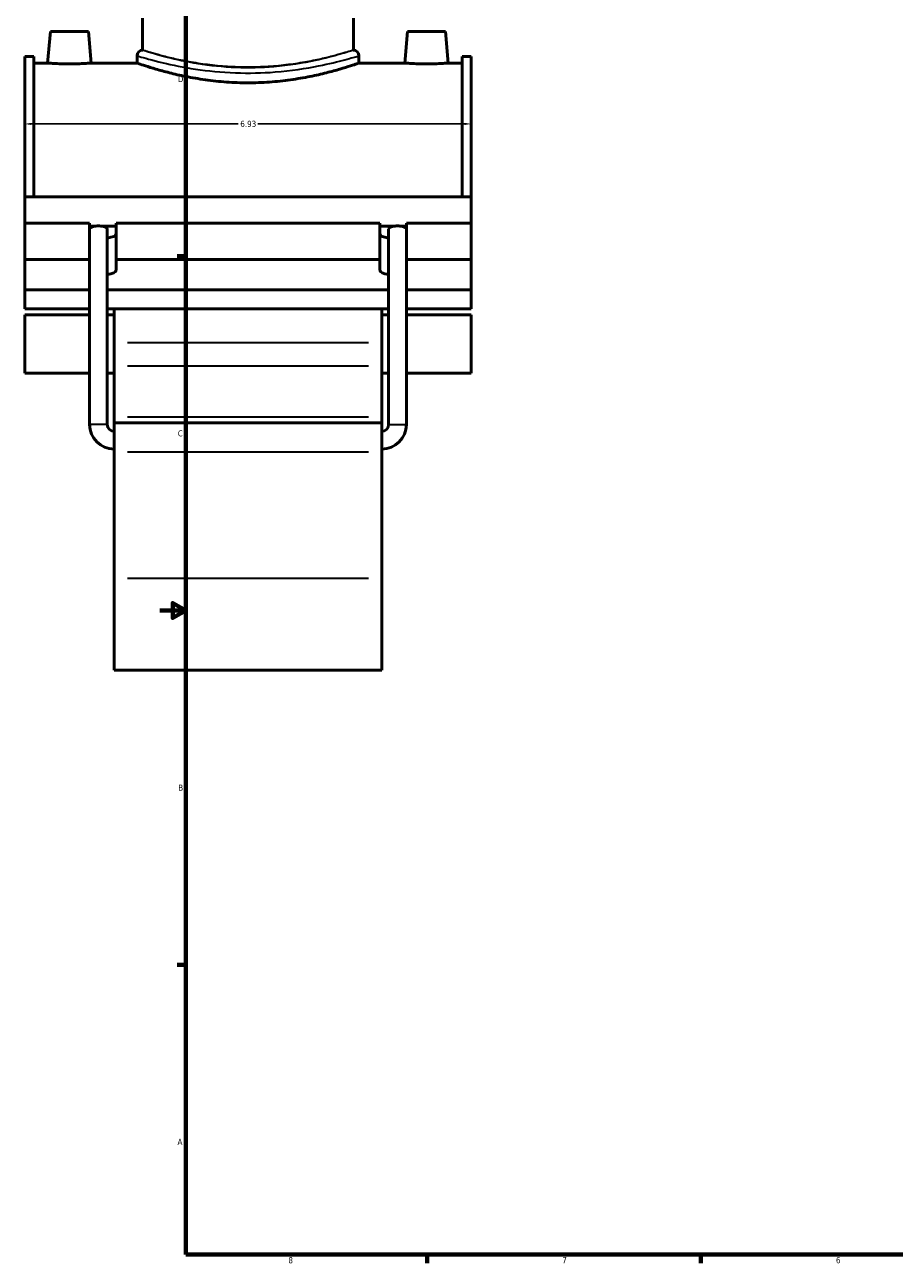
# Model space of a CAD drawing. Header units: inches. Extents: x -2 to 50.6, y -2.4 to 49.1.
# Tile 1 of 8: x -2 to 11.5, y 0.9 to 20.1. Entities that reach past the tile are written whole.
import ezdxf

# ---------------------------------------------------------------- set-up
doc = ezdxf.new("R2010")
doc.units = ezdxf.units.IN
doc.header["$MEASUREMENT"] = 0
for name, color, linetype, lineweight in [('Border (ANSI)', 7, 'Continuous', 70), ('Dimension (ANSI)', 7, 'Continuous', 25), ('Visible (ANSI)', 7, 'Continuous', 50), ('Visible Narrow (ANSI)', 7, 'Continuous', 35)]:
    doc.layers.add(name, color=color, linetype=linetype, lineweight=lineweight)
doc.styles.add('Note Text (ANSI)', font='tahoma.ttf')
doc.dimstyles.new('Default (ANSI)', dxfattribs={"dimtxt": 0.094488, "dimasz": 0.098425, "dimexe": 0.125, "dimexo": 0.0625, "dimgap": 0.031496, "dimtad": 0, "dimtih": 1, "dimtoh": 1, "dimrnd": 1e-08, "dimzin": 4, "dimdsep": 46, "dimtxsty": 'Note Text (ANSI)', "dimcen": 0.09, "dimdle": 0.393701, "dimclrd": 256, "dimclre": 256, "dimclrt": 5, "dimadec": 0, "dimazin": 1, "dimtfac": 1, "dimtofl": 0, "dimtmove": 0, "dimatfit": 3, "dimfxl": 1, "dimtolj": 1, "dimtzin": 4, "dimlwd": -1, "dimlwe": -1, "dimarcsym": 0})

# ---------------------------------------------------------------- blocks, each defined once
blk = doc.blocks.new('Borders Default Border')
at = {"layer": 'Border (ANSI)'}
for p, q in [((0.5, 16.5), (0.366, 16.5)), ((0.5, 5.5), (0.366, 5.5)), ((4.25, 1), (4.25, 0.866)), ((8.5, 1), (8.5, 0.866))]:
    blk.add_line(p, q, dxfattribs=at)
at = {"layer": 'Border (ANSI)', "flags": 128}
for points in [[(0.5, 1), (0.5, 21), (33.5, 21), (33.5, 1), (0.5, 1)], [(0.1, 11), (0.5, 11), (0.3, 11.115), (0.3, 10.885), (0.5, 11)]]:
    blk.add_lwpolyline(points, dxfattribs=at)
at = {"layer": 'Border (ANSI)', "color": 5, "true_color": 0x0000ff, "char_height": 0.0945, "attachment_point": 7, "style": 'Note Text (ANSI)'}
for s, insert in [('D', (0.378, 19.203)), ('C', (0.378, 13.701)), ('B', (0.384, 8.203)), ('A', (0.373, 2.703)), ('8', (2.094, 0.863)), ('7', (6.346, 0.866)), ('6', (10.595, 0.864))]:
    blk.add_mtext(s, dxfattribs=dict(at, insert=insert))
blk = doc.blocks.new('*D7')
at = {"layer": 'Defpoints', "color": 0, "transparency": 16777216}
for p in [(4.932, 18.554), (-1.998, 18.165), (4.932, 18.165)]:
    blk.add_point(p, dxfattribs=at)
at = {"layer": 'Dimension (ANSI)', "transparency": 16777216}
for p, q in [((-1.9, 18.554), (1.316, 18.554)), ((4.833, 18.554), (1.618, 18.554))]:
    blk.add_line(p, q, dxfattribs=at)
for points in [[(-1.9, 18.571), (-1.9, 18.538), (-1.998, 18.554)], [(4.833, 18.571), (4.833, 18.538), (4.932, 18.554)]]:
    blk.add_solid(points, dxfattribs=at)
at = {"layer": 'Dimension (ANSI)', "color": 5, "transparency": 16777216, "insert": (1.347, 18.603), "char_height": 0.0945, "attachment_point": 1, "style": 'Note Text (ANSI)'}
blk.add_mtext('\\A1;6.93', dxfattribs=at)

msp = doc.modelspace()

# ---------------------------------------------------------------- linework, layer by layer
at = {"layer": 'Visible (ANSI)'}
for p, q in [((-0.169, 19.699), (-0.169, 20.196)), ((3.103, 19.699), (3.103, 20.196)), ((-1.6, 19.991), (-1.644, 19.499)), ((-1.6, 19.991), (-1.01, 19.991)), ((-1.01, 19.991), (-0.967, 19.499)), ((3.944, 19.991), (3.9, 19.499)), ((4.534, 19.991), (3.944, 19.991)), ((4.534, 19.991), (4.577, 19.499)), ((-1.998, 17.421), (-1.998, 19.599)), ((-1.86, 19.599), (-1.998, 19.599)), ((-1.86, 19.599), (-1.86, 17.421)), ((-1.86, 19.499), (-1.644, 19.499)), ((-0.967, 19.499), (-0.255, 19.499)), ((-0.255, 19.613), (-0.255, 19.499)), ((3.189, 19.613), (3.189, 19.499)), ((3.189, 19.499), (3.9, 19.499)), ((4.577, 19.499), (4.793, 19.499)), ((4.793, 19.599), (4.793, 17.421)), ((4.932, 19.599), (4.793, 19.599)), ((4.932, 17.421), (4.932, 19.599)), ((-1.998, 17.421), (4.932, 17.421)), ((-1.998, 17.015), (-1.998, 17.421)), ((4.932, 17.015), (4.932, 17.421)), ((-1.998, 17.015), (-0.992, 17.015)), ((-1.998, 16.449), (-1.998, 17.015)), ((-0.992, 16.449), (-0.992, 17.015)), ((-0.992, 16.968), (-0.893, 16.968)), ((-0.816, 16.968), (-0.579, 16.968)), ((-0.579, 17.015), (-0.579, 16.449)), ((-0.579, 17.015), (3.512, 17.015)), ((3.512, 16.449), (3.512, 17.015)), ((3.512, 16.968), (3.75, 16.968)), ((3.827, 16.968), (3.926, 16.968)), ((3.926, 17.015), (3.926, 16.449)), ((3.926, 17.015), (4.932, 17.015)), ((4.932, 16.449), (4.932, 17.015)), ((-0.717, 13.887), (-0.717, 16.92)), ((3.651, 13.887), (3.651, 16.92)), ((-1.998, 16.449), (-0.992, 16.449)), ((-1.998, 15.978), (-1.998, 16.449)), ((-0.992, 16.284), (-0.992, 16.449)), ((-0.579, 16.449), (-0.579, 16.284)), ((-0.579, 16.449), (3.512, 16.449)), ((3.512, 16.284), (3.512, 16.449)), ((3.926, 16.449), (3.926, 16.284)), ((3.926, 16.449), (4.932, 16.449)), ((4.932, 16.449), (4.932, 15.978)), ((-0.992, 13.887), (-0.992, 16.279)), ((3.926, 13.887), (3.926, 16.279)), ((-0.992, 15.978), (-1.998, 15.978)), ((-1.998, 15.978), (-1.998, 15.683)), ((3.651, 15.978), (-0.717, 15.978)), ((4.932, 15.978), (3.926, 15.978)), ((4.932, 15.683), (4.932, 15.978)), ((-1.998, 15.683), (-0.992, 15.683)), ((-1.998, 15.591), (-1.998, 14.684)), ((-1.998, 15.591), (-0.992, 15.591)), ((-0.717, 15.683), (3.651, 15.683)), ((-0.717, 15.591), (-0.612, 15.591)), ((-0.612, 15.683), (-0.612, 15.156)), ((3.546, 15.156), (3.546, 15.683)), ((3.546, 15.591), (3.651, 15.591)), ((3.926, 15.683), (4.932, 15.683)), ((3.926, 15.591), (4.932, 15.591)), ((4.932, 14.684), (4.932, 15.591)), ((-0.612, 15.156), (-0.612, 14.798)), ((3.546, 14.798), (3.546, 15.156)), ((-1.998, 14.684), (-0.992, 14.684)), ((-0.717, 14.684), (-0.612, 14.684)), ((-0.612, 14.009), (-0.612, 14.798)), ((3.546, 14.798), (3.546, 14.009)), ((3.546, 14.684), (3.651, 14.684)), ((3.926, 14.684), (4.932, 14.684)), ((-0.612, 13.911), (-0.612, 14.009)), ((-0.612, 13.911), (-0.612, 13.463)), ((-0.612, 13.911), (3.546, 13.911)), ((3.546, 14.009), (3.546, 13.911)), ((3.546, 13.463), (3.546, 13.911)), ((-0.612, 11.502), (-0.612, 13.463)), ((3.546, 13.463), (3.546, 11.502)), ((-0.612, 11.502), (-0.612, 10.071)), ((3.546, 10.071), (3.546, 11.502)), ((-0.612, 10.071), (3.546, 10.071))]:
    msp.add_line(p, q, dxfattribs=at)
for centre, radius, start, end in [((-0.169, 19.613), 0.0861, 90, 180), ((3.103, 19.613), 0.0861, 0, 90), ((-0.612, 13.887), 0.38, 180, 270), ((-0.612, 13.887), 0.105, 180, 270), ((3.546, 13.887), 0.38, 270, 0), ((3.546, 13.887), 0.105, 270, 0)]:
    msp.add_arc(centre, radius, start, end, dxfattribs=at)
for centre, major_axis, ratio, start_param, end_param in [((-0.855, 16.92), (0.138, 0), 0.36397, 1.853028, 3.063663), ((-0.855, 16.92), (0.138, 0), 0.36397, 1.288564, 1.853028), ((-0.855, 16.92), (0.138, 0), 0.36397, 0, 1.288564), ((3.788, 16.92), (0.138, 0), 0.36397, 1.853028, 3.141593), ((3.788, 16.92), (0.138, 0), 0.36397, 1.288564, 1.853028), ((3.788, 16.92), (0.138, 0), 0.36397, 0.07793, 1.288564), ((-0.785, 16.85), (0.207, 0), 0.34202, 5.050081, 6.283185), ((3.719, 16.85), (-0.207, 0), 0.34202, 0, 1.233105), ((-0.785, 16.284), (-0.207, 0), 0.34202, 0, 0.018727), ((-0.855, 16.279), (0.138, 0), 0.36397, 3.060355, 3.141593), ((-0.785, 16.284), (0.207, 0), 0.34202, 5.050081, 6.283185), ((3.719, 16.284), (-0.207, 0), 0.34202, 0, 1.233105), ((3.719, 16.284), (0.207, 0), 0.34202, 6.264459, 6.283185), ((3.788, 16.279), (0.138, 0), 0.36397, 0, 0.081238)]:
    msp.add_ellipse(centre, major_axis=major_axis, ratio=ratio, start_param=start_param, end_param=end_param, dxfattribs=at)
for points, knots in [([(-0.967, 19.499), (-0.967, 19.499), (-0.975, 19.499), (-1.01, 19.496), (-1.036, 19.495), (-1.096, 19.492), (-1.134, 19.49), (-1.217, 19.488), (-1.263, 19.488), (-1.348, 19.488), (-1.393, 19.488), (-1.477, 19.49), (-1.515, 19.492), (-1.575, 19.495), (-1.601, 19.496), (-1.635, 19.499), (-1.644, 19.499), (-1.644, 19.499)], [1.297254, 1.297254, 1.297254, 1.297254, 1.621457, 1.621457, 1.94566, 1.94566, 2.270085, 2.270085, 2.594509, 2.594509, 2.918933, 2.918933, 3.243357, 3.243357, 3.56756, 3.56756, 3.891763, 3.891763, 3.891763, 3.891763]), ([(3.189, 19.499), (3.189, 19.499), (3.178, 19.496), (3.134, 19.481), (3.101, 19.469), (3.013, 19.441), (2.958, 19.424), (2.832, 19.387), (2.76, 19.368), (2.609, 19.329), (2.523, 19.309), (2.336, 19.272), (2.234, 19.254), (2.022, 19.225), (1.912, 19.213), (1.688, 19.197), (1.576, 19.193), (1.358, 19.193), (1.245, 19.197), (1.022, 19.213), (0.911, 19.225), (0.699, 19.254), (0.598, 19.272), (0.411, 19.309), (0.325, 19.329), (0.173, 19.368), (0.102, 19.387), (-0.024, 19.424), (-0.079, 19.441), (-0.167, 19.469), (-0.201, 19.481), (-0.245, 19.496), (-0.255, 19.499), (-0.255, 19.499)], [6.649986, 6.649986, 6.649986, 6.649986, 7.481012, 7.481012, 8.312038, 8.312038, 9.143063, 9.143063, 9.974089, 9.974089, 10.80556, 10.80556, 11.637031, 11.637031, 12.468502, 12.468502, 13.299972, 13.299972, 14.131443, 14.131443, 14.962914, 14.962914, 15.794385, 15.794385, 16.625856, 16.625856, 17.456882, 17.456882, 18.287907, 18.287907, 19.118933, 19.118933, 19.949959, 19.949959, 19.949959, 19.949959]), ([(4.577, 19.499), (4.577, 19.499), (4.569, 19.499), (4.534, 19.496), (4.508, 19.495), (4.448, 19.492), (4.41, 19.49), (4.327, 19.488), (4.281, 19.488), (4.239, 19.488), (4.196, 19.488), (4.151, 19.488), (4.067, 19.49), (4.029, 19.492), (3.969, 19.495), (3.943, 19.496), (3.909, 19.499), (3.9, 19.499), (3.9, 19.499)], [3.891763, 3.891763, 3.891763, 3.891763, 4.215966, 4.215966, 4.540169, 4.540169, 4.864594, 4.864594, 5.189018, 5.189018, 5.189018, 5.513442, 5.513442, 5.837866, 5.837866, 6.162069, 6.162069, 6.486272, 6.486272, 6.486272, 6.486272])]:
    msp.add_open_spline(points, degree=3, knots=knots, dxfattribs=at)
for points in [[(-0.992, 16.283), (-0.992, 16.287), (-0.992, 16.291), (-0.992, 16.295)], [(3.926, 16.295), (3.926, 16.291), (3.926, 16.287), (3.926, 16.283)]]:
    msp.add_open_spline(points, degree=3, dxfattribs=at)
at = {"layer": 'Visible Narrow (ANSI)'}
for p, q in [((3.338, 15.156), (-0.404, 15.156)), ((-0.404, 14.798), (3.338, 14.798)), ((-0.719, 13.887), (-0.991, 13.887)), ((-0.404, 14.009), (3.338, 14.009)), ((3.652, 13.887), (3.924, 13.887)), ((-0.404, 13.463), (3.338, 13.463)), ((-0.404, 11.502), (3.338, 11.502))]:
    msp.add_line(p, q, dxfattribs=at)
for points, knots in [([(3.103, 19.699), (3.103, 19.699), (3.097, 19.697), (3.057, 19.684), (2.992, 19.663), (2.797, 19.607), (2.665, 19.572), (2.323, 19.498), (2.103, 19.462), (1.677, 19.426), (1.477, 19.421), (1.075, 19.437), (0.875, 19.459), (0.512, 19.517), (0.349, 19.553), (0.047, 19.63), (-0.073, 19.668), (-0.156, 19.695), (-0.169, 19.699), (-0.169, 19.699)], [19.935715, 19.935715, 19.935715, 19.935715, 20.546214, 20.546214, 22.076117, 22.076117, 23.663197, 23.663197, 25.539904, 25.539904, 27.060131, 27.060131, 28.655798, 28.655798, 30.266343, 30.266343, 32.31167, 32.31167, 33.226194, 33.226194, 33.226194, 33.226194]), ([(3.103, 19.699), (3.103, 19.699), (3.093, 19.696), (3.051, 19.683), (3.019, 19.673), (2.936, 19.649), (2.884, 19.634), (2.764, 19.602), (2.696, 19.585), (2.551, 19.552), (2.47, 19.535), (2.292, 19.502), (2.195, 19.487), (1.994, 19.462), (1.889, 19.451), (1.677, 19.438), (1.57, 19.435), (1.363, 19.435), (1.257, 19.438), (1.045, 19.451), (0.939, 19.462), (0.738, 19.487), (0.642, 19.502), (0.464, 19.535), (0.382, 19.552), (0.238, 19.585), (0.17, 19.602), (0.05, 19.634), (-0.002, 19.649), (-0.086, 19.673), (-0.117, 19.683), (-0.159, 19.696), (-0.169, 19.699), (-0.169, 19.699)], [6.307642, 6.307642, 6.307642, 6.307642, 7.095953, 7.095953, 7.884264, 7.884264, 8.672575, 8.672575, 9.460886, 9.460886, 10.249485, 10.249485, 11.038085, 11.038085, 11.826684, 11.826684, 12.615283, 12.615283, 13.403882, 13.403882, 14.192482, 14.192482, 14.981081, 14.981081, 15.76968, 15.76968, 16.557991, 16.557991, 17.346303, 17.346303, 18.134614, 18.134614, 18.922925, 18.922925, 18.922925, 18.922925]), ([(-0.255, 19.613), (-0.255, 19.613), (-0.242, 19.609), (-0.155, 19.583), (-0.028, 19.545), (0.29, 19.47), (0.461, 19.434), (0.844, 19.377), (1.055, 19.355), (1.477, 19.34), (1.688, 19.345), (2.136, 19.38), (2.368, 19.416), (2.728, 19.488), (2.867, 19.522), (3.072, 19.578), (3.141, 19.598), (3.183, 19.611), (3.189, 19.613), (3.189, 19.613)], [-33.226194, -33.226194, -33.226194, -33.226194, -32.31167, -32.31167, -30.266343, -30.266343, -28.655798, -28.655798, -27.060131, -27.060131, -25.539904, -25.539904, -23.663197, -23.663197, -22.076117, -22.076117, -20.546214, -20.546214, -19.935715, -19.935715, -19.935715, -19.935715])]:
    msp.add_open_spline(points, degree=3, knots=knots, dxfattribs=at)

# ---------------------------------------------------------------- block references
msp.add_blockref('Borders Default Border', (0, 0))

# ---------------------------------------------------------------- dimensions: what is measured, and where the dimension line sits
at = {"layer": 'Dimension (ANSI)'}
dim = msp.add_linear_dim(base=(4.932, 18.554), p1=(-1.998, 18.165), p2=(4.932, 18.165), angle=180, dimstyle='Default (ANSI)', override={"dimgap": 0.031496, "dimtih": 0, "dimtoh": 0, "dimdec": 2, "dimse1": 1, "dimse2": 1, "dimtol": 0, "dimlim": 0, "dimtp": 0, "dimtm": 0, "dimtdec": 2, "dimatfit": 1}, dxfattribs=at)
dim.commit()
dim.dimension.update_dxf_attribs({"geometry": '*D7', "text_midpoint": (1.467, 18.554), "dimtype": 160})

doc.saveas('drawing.dxf')
